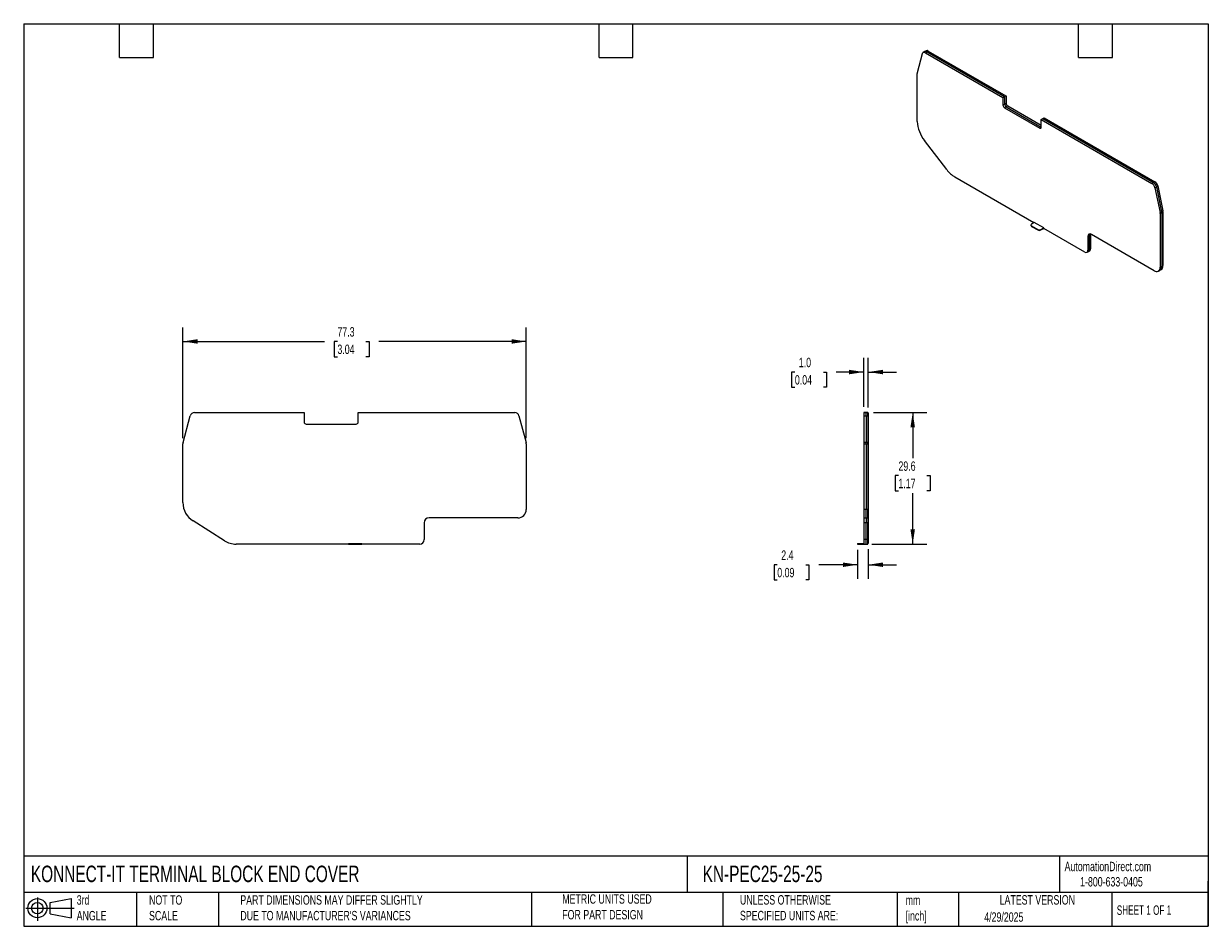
# Model space of a CAD drawing. Header units: millimetres. Extents: x 6 to 273, y 6 to 210.
import ezdxf

# ---------------------------------------------------------------- set-up
doc = ezdxf.new("R2010")
doc.units = ezdxf.units.MM
doc.linetypes.add('SLD-Solid', pattern=[0])
doc.layers.add('DIMENSIONS', color=140, linetype='SLD-Solid', lineweight=25)
doc.layers.add('TEXT', color=140, linetype='SLD-Solid', lineweight=25)
doc.layers.add('SLD-DEFPOINTS', color=7, linetype='Continuous')
doc.styles.add('SLDTEXTSTYLE0', font='TXT', dxfattribs={"width": 0.7})
doc.styles.add('SLDTEXTSTYLE1', font='TXT', dxfattribs={"width": 0.65})
doc.dimstyles.new('SLDDIMSTYLE0', dxfattribs={"dimtxt": 2.158008, "dimasz": 3.302, "dimexe": 0, "dimexo": 0.0625, "dimgap": 0.539502, "dimtad": 0, "dimtih": 1, "dimtoh": 1, "dimrnd": 1e-09, "dimzin": 12, "dimdsep": 46, "dimtxsty": 'SLDTEXTSTYLE0', "dimsah": 1, "dimcen": 0.09, "dimadec": 0, "dimazin": 3, "dimtfac": 1, "dimtofl": 0, "dimtmove": 0, "dimatfit": 3, "dimfxl": 0, "dimfrac": 2, "dimtolj": 1, "dimtzin": 12, "dimarcsym": 0})
doc.dimstyles.new('SLDDIMSTYLE1', dxfattribs={"dimtxt": 2.158008, "dimasz": 3.302, "dimexe": 0, "dimexo": 0.0625, "dimgap": 0.539502, "dimtad": 0, "dimtih": 1, "dimtoh": 1, "dimrnd": 1e-09, "dimzin": 12, "dimdsep": 46, "dimtxsty": 'SLDTEXTSTYLE0', "dimsah": 1, "dimcen": 0.09, "dimadec": 0, "dimazin": 3, "dimtfac": 1, "dimtmove": 0, "dimatfit": 0, "dimfxl": 0, "dimfrac": 2, "dimtolj": 1, "dimtzin": 12, "dimarcsym": 0})
doc.dimstyles.new('SLDDIMSTYLE2', dxfattribs={"dimtxt": 2.158008, "dimasz": 3.302, "dimexe": 0, "dimexo": 0.0625, "dimgap": 0.539502, "dimtad": 0, "dimtih": 1, "dimtoh": 1, "dimrnd": 1e-09, "dimzin": 4, "dimdsep": 46, "dimtxsty": 'SLDTEXTSTYLE0', "dimsah": 1, "dimcen": 0.09, "dimadec": 0, "dimazin": 1, "dimtfac": 1, "dimtmove": 0, "dimatfit": 0, "dimfxl": 0, "dimfrac": 2, "dimtolj": 1, "dimtzin": 12, "dimarcsym": 0})

# ---------------------------------------------------------------- blocks, each defined once
blk = doc.blocks.new('Block11')
at = {"color": 7, "linetype": 'SLD-Solid', "lineweight": 18}
for p, q in [((0, 2.88), (10.87, 2.88)), ((2.59, 5.31), (2.59, 0)), ((5.48, 4.17), (10.18, 5.03)), ((5.48, 1.6), (5.48, 4.17)), ((10.18, 5.03), (10.18, 0.73)), ((5.48, 1.6), (10.18, 0.73))]:
    blk.add_line(p, q, dxfattribs=at)
for radius in [2.15, 1.29]:
    blk.add_circle((2.59, 2.88), radius, dxfattribs=at)
blk = doc.blocks.new('Block12')
at = {"layer": 'SLD-DEFPOINTS'}
blk.add_blockref('Block11', (0, 0), dxfattribs=at)
blk = doc.blocks.new('_D')
at = {"layer": 'DIMENSIONS'}
for p, q in [((42.19, 116.26), (42.19, 141.19)), ((119.5, 116.26), (119.5, 141.19)), ((42.19, 138.01), (74.06, 138.01)), ((76.98, 138.01), (76.25, 138.01)), ((76.25, 138.01), (76.25, 134.58)), ((83.39, 138.01), (84.12, 138.01)), ((84.12, 138.01), (84.12, 134.58)), ((119.5, 138.01), (86.32, 138.01)), ((76.25, 134.58), (76.98, 134.58)), ((84.12, 134.58), (83.39, 134.58))]:
    blk.add_line(p, q, dxfattribs=at)
for points in [[(42.19, 138.01), (45.49, 137.51), (45.49, 138.52)], [(119.5, 138.01), (116.2, 138.52), (116.2, 137.51)]]:
    blk.add_solid(points, dxfattribs=at)
at = {"layer": 'DIMENSIONS', "char_height": 2.117, "attachment_point": 1, "style": 'SLDTEXTSTYLE0'}
for s, insert in [('77.3', (76.98, 141.23)), ('3.04', (76.98, 137.31))]:
    blk.add_mtext(s, dxfattribs=dict(at, insert=insert))
blk = doc.blocks.new('_D_1')
at = {"layer": 'DIMENSIONS'}
for p, q in [((194.1, 91.13), (194.1, 84.57)), ((196.5, 91.23), (196.5, 84.57)), ((176.01, 87.75), (175.28, 87.75)), ((175.28, 87.75), (175.28, 84.32)), ((182.42, 87.75), (183.14, 87.75)), ((183.14, 87.75), (183.14, 84.32)), ((194.1, 87.75), (185.34, 87.75)), ((196.5, 87.75), (202.85, 87.75)), ((175.28, 84.32), (176.01, 84.32)), ((183.14, 84.32), (182.42, 84.32))]:
    blk.add_line(p, q, dxfattribs=at)
for points in [[(194.1, 87.75), (190.79, 88.25), (190.79, 87.24)], [(196.5, 87.75), (199.8, 87.24), (199.8, 88.25)]]:
    blk.add_solid(points, dxfattribs=at)
at = {"layer": 'DIMENSIONS', "char_height": 2.117, "attachment_point": 1, "style": 'SLDTEXTSTYLE0'}
for s, insert in [('2.4', (176.9, 90.96)), ('0.09', (176.01, 87.04))]:
    blk.add_mtext(s, dxfattribs=dict(at, insert=insert))
blk = doc.blocks.new('_D_2')
at = {"layer": 'DIMENSIONS'}
for p, q in [((197.67, 122.01), (209.67, 122.01)), ((206.5, 122.01), (206.5, 111.71)), ((203.29, 107.8), (202.57, 107.8)), ((202.57, 107.8), (202.57, 104.37)), ((209.7, 107.8), (210.43, 107.8)), ((210.43, 107.8), (210.43, 104.37)), ((202.57, 104.37), (203.29, 104.37)), ((210.43, 104.37), (209.7, 104.37)), ((206.5, 92.4), (206.5, 103.89)), ((197.27, 92.4), (209.67, 92.4))]:
    blk.add_line(p, q, dxfattribs=at)
for points in [[(206.5, 122.01), (205.99, 118.71), (207, 118.71)], [(206.5, 92.4), (207, 95.71), (205.99, 95.71)]]:
    blk.add_solid(points, dxfattribs=at)
at = {"layer": 'DIMENSIONS', "char_height": 2.117, "attachment_point": 1, "style": 'SLDTEXTSTYLE0'}
for s, insert in [('29.6', (203.29, 111.01)), ('1.17', (203.29, 107.1))]:
    blk.add_mtext(s, dxfattribs=dict(at, insert=insert))
blk = doc.blocks.new('_D_3')
at = {"layer": 'DIMENSIONS'}
for p, q in [((195.5, 123.28), (195.5, 134.3)), ((196.5, 123.18), (196.5, 134.3)), ((179.97, 131.13), (179.24, 131.13)), ((179.24, 131.13), (179.24, 127.7)), ((186.38, 131.13), (187.1, 131.13)), ((187.1, 131.13), (187.1, 127.7)), ((195.5, 131.13), (189.3, 131.13)), ((196.5, 131.13), (202.85, 131.13)), ((179.24, 127.7), (179.97, 127.7)), ((187.1, 127.7), (186.38, 127.7))]:
    blk.add_line(p, q, dxfattribs=at)
for points in [[(195.5, 131.13), (192.19, 131.63), (192.19, 130.62)], [(196.5, 131.13), (199.8, 130.62), (199.8, 131.63)]]:
    blk.add_solid(points, dxfattribs=at)
at = {"layer": 'DIMENSIONS', "char_height": 2.117, "attachment_point": 1, "style": 'SLDTEXTSTYLE0'}
for s, insert in [('1.0', (180.86, 134.34)), ('0.04', (179.97, 130.43))]:
    blk.add_mtext(s, dxfattribs=dict(at, insert=insert))

msp = doc.modelspace()

# ---------------------------------------------------------------- linework, layer by layer
for p, q in [((207.553, 198.553), (208.695, 202.815)), ((209.232, 203.279), (208.879, 203.075)), ((209.515, 203.443), (209.232, 203.279)), ((209.378, 203.026), (209.732, 203.23)), ((209.378, 203.026), (226.823, 192.955)), ((209.732, 203.23), (210.015, 203.393)), ((209.732, 203.23), (227.177, 193.159)), ((209.732, 203.23), (227.177, 193.159)), ((210.015, 203.393), (227.46, 193.322)), ((207.529, 187.549), (207.529, 198.355)), ((226.823, 192.955), (227.177, 193.159)), ((226.823, 192.955), (226.823, 191.25)), ((227.177, 193.159), (227.46, 193.322)), ((227.177, 193.159), (227.177, 191.454)), ((227.177, 193.159), (227.177, 191.454)), ((227.46, 193.322), (227.46, 193.241)), ((227.46, 193.322), (227.53, 193.282)), ((227.53, 193.282), (227.46, 193.241)), ((227.53, 193.282), (227.53, 191.658)), ((226.823, 191.25), (227.177, 191.454)), ((227.177, 191.454), (227.53, 191.658)), ((227.53, 190.842), (227.177, 190.638)), ((227.177, 190.638), (235.096, 186.066)), ((227.884, 191.046), (227.53, 190.842)), ((227.53, 190.842), (235.45, 186.27)), ((227.53, 190.842), (235.45, 186.27)), ((227.884, 191.046), (235.45, 186.678)), ((235.45, 187.975), (235.804, 188.179)), ((235.45, 186.27), (235.45, 187.975)), ((235.45, 187.975), (260.35, 173.6)), ((235.804, 188.179), (236.086, 188.342)), ((235.804, 188.179), (260.704, 173.804)), ((235.804, 188.179), (260.704, 173.804)), ((236.086, 188.342), (260.987, 173.968)), ((235.096, 186.066), (235.45, 186.27)), ((214.155, 176.704), (209.15, 183.226)), ((233.807, 164.746), (215.999, 175.026)), ((260.704, 173.804), (260.35, 173.6)), ((260.987, 173.968), (260.704, 173.804)), ((260.991, 173.965), (261.057, 173.927)), ((261.057, 173.927), (261.054, 173.925)), ((261.033, 172.601), (261.387, 172.805)), ((261.033, 172.601), (262.175, 167.02)), ((261.387, 172.805), (261.67, 172.968)), ((261.387, 172.805), (262.529, 167.224)), ((261.387, 172.805), (262.529, 167.224)), ((261.658, 173.019), (261.672, 173.027)), ((261.67, 172.968), (262.812, 167.388)), ((261.672, 173.027), (262.814, 167.447)), ((262.529, 167.224), (262.175, 167.02)), ((262.199, 166.795), (262.553, 166.999)), ((262.199, 166.795), (262.199, 154.72)), ((262.812, 167.388), (262.529, 167.224)), ((262.553, 166.999), (262.836, 167.162)), ((262.553, 166.999), (262.553, 154.924)), ((262.553, 166.999), (262.553, 154.924)), ((262.814, 167.447), (262.801, 167.439)), ((262.833, 167.242), (262.836, 167.244)), ((262.836, 167.244), (262.836, 167.081)), ((262.836, 167.162), (262.836, 155.087)), ((233.095, 164.215), (233.095, 164.133)), ((233.878, 164.787), (233.242, 164.419)), ((233.242, 164.011), (234.656, 163.195)), ((233.242, 164.011), (233.242, 163.929)), ((233.242, 163.929), (234.656, 163.113)), ((236, 163.562), (233.878, 164.787)), ((234.656, 163.195), (234.656, 163.113)), ((235.363, 163.195), (236, 163.562)), ((235.363, 163.113), (236, 163.48)), ((235.363, 163.113), (235.363, 163.195)), ((236, 163.48), (236, 163.562)), ((245.244, 158.143), (236, 163.48)), ((246.305, 161.854), (245.951, 161.65)), ((245.951, 161.65), (245.951, 158.552)), ((246.588, 162.017), (246.305, 161.854)), ((246.305, 158.756), (246.305, 161.854)), ((246.305, 158.756), (246.305, 161.854)), ((246.599, 162.162), (246.588, 162.017)), ((246.588, 158.919), (246.588, 162.017)), ((260.856, 153.944), (246.729, 162.099)), ((245.744, 158.094), (246.098, 158.298)), ((246.305, 158.756), (245.951, 158.552)), ((246.098, 158.298), (246.381, 158.461)), ((246.588, 158.919), (246.305, 158.756)), ((262.553, 154.924), (262.199, 154.72)), ((262.836, 155.087), (262.553, 154.924)), ((261.806, 153.85), (262.159, 154.054)), ((262.159, 154.054), (262.442, 154.217)), ((42.222, 115.246), (43.837, 121.273)), ((44.803, 122.014), (69.474, 122.014)), ((69.474, 122.014), (69.474, 119.926)), ((81.674, 119.926), (81.674, 122.014)), ((81.674, 122.014), (116.888, 122.014)), ((117.854, 121.273), (119.469, 115.246)), ((195.996, 122.014), (195.496, 122.014)), ((195.496, 122.014), (195.496, 121.273)), ((195.496, 122.014), (195.996, 122.014)), ((195.496, 122.014), (195.496, 122.014)), ((195.496, 122.014), (195.996, 122.014)), ((195.496, 122.014), (195.496, 122.014)), ((195.496, 121.273), (195.996, 121.273)), ((195.496, 121.273), (195.496, 115.246)), ((195.996, 121.273), (195.996, 122.014)), ((195.996, 122.014), (195.996, 122.014)), ((196.396, 122.014), (195.996, 122.014)), ((195.996, 121.273), (195.996, 122.014)), ((195.996, 122.014), (196.396, 122.014)), ((195.996, 122.014), (195.996, 122.014)), ((195.996, 122.014), (196.396, 122.014)), ((195.996, 121.273), (195.996, 115.246)), ((195.996, 121.273), (196.396, 121.273)), ((195.996, 121.273), (195.996, 115.246)), ((196.396, 121.273), (196.396, 122.014)), ((196.396, 122.014), (196.396, 122.014)), ((196.396, 122.014), (196.396, 122.014)), ((196.496, 121.914), (196.396, 121.914)), ((196.396, 121.914), (196.496, 121.914)), ((196.396, 121.914), (196.496, 121.914)), ((196.396, 121.273), (196.396, 115.246)), ((196.396, 121.247), (196.496, 121.247)), ((196.496, 121.914), (196.496, 121.247)), ((196.496, 121.914), (196.496, 121.914)), ((196.496, 121.247), (196.496, 115.22)), ((69.974, 119.426), (81.174, 119.426)), ((42.188, 101.753), (42.188, 114.987)), ((119.503, 114.987), (119.503, 100.199)), ((195.996, 115.246), (195.496, 115.246)), ((195.496, 115.246), (195.496, 114.987)), ((195.496, 114.987), (195.496, 100.199)), ((195.496, 114.987), (195.996, 114.987)), ((195.996, 114.987), (195.996, 115.246)), ((196.396, 115.246), (195.996, 115.246)), ((195.996, 114.987), (195.996, 115.246)), ((195.996, 114.987), (195.996, 100.199)), ((195.996, 114.987), (196.396, 114.987)), ((195.996, 114.987), (195.996, 100.199)), ((196.396, 114.987), (196.396, 115.246)), ((196.496, 115.22), (196.396, 115.22)), ((196.396, 114.987), (196.396, 100.199)), ((196.396, 114.987), (196.496, 114.987)), ((196.496, 115.22), (196.496, 114.987)), ((196.496, 114.987), (196.496, 100.199)), ((195.496, 100.199), (195.496, 98.299)), ((195.996, 100.199), (195.496, 100.199)), ((195.996, 98.299), (195.996, 100.199)), ((196.396, 100.199), (195.996, 100.199)), ((195.996, 98.299), (195.996, 100.199)), ((196.396, 98.299), (196.396, 100.199)), ((196.496, 100.199), (196.396, 100.199)), ((196.496, 100.199), (196.496, 98.399)), ((51.559, 93.156), (44.481, 97.605)), ((96.525, 97.199), (96.525, 93.404)), ((117.603, 98.299), (97.625, 98.299)), ((195.496, 98.299), (195.996, 98.299)), ((195.496, 98.299), (195.496, 97.199)), ((195.996, 97.199), (195.496, 97.199)), ((195.496, 97.199), (195.496, 93.404)), ((195.996, 98.299), (195.996, 97.199)), ((195.996, 98.299), (196.396, 98.299)), ((195.996, 98.299), (195.996, 97.199)), ((195.996, 93.404), (195.996, 97.199)), ((196.396, 97.199), (195.996, 97.199)), ((195.996, 93.404), (195.996, 97.199)), ((196.396, 98.399), (196.496, 98.399)), ((196.396, 98.299), (196.396, 97.199)), ((196.396, 97.199), (196.496, 97.199)), ((196.396, 93.404), (196.396, 97.199)), ((196.496, 98.399), (196.496, 97.199)), ((196.496, 97.199), (196.496, 93.404)), ((195.996, 93.404), (195.496, 93.404)), ((195.496, 93.404), (195.496, 92.404)), ((195.996, 92.404), (195.996, 93.404)), ((196.396, 93.404), (195.996, 93.404)), ((195.996, 92.404), (195.996, 93.404)), ((196.396, 92.404), (196.396, 93.404)), ((196.496, 93.404), (196.396, 93.404)), ((196.496, 93.404), (196.496, 92.504)), ((79.451, 92.404), (54.166, 92.404)), ((79.451, 92.504), (79.951, 92.504)), ((79.451, 92.504), (79.451, 92.404)), ((79.451, 92.404), (79.951, 92.404)), ((79.951, 92.504), (79.951, 92.404)), ((79.951, 92.504), (81.951, 92.504)), ((79.951, 92.404), (81.951, 92.404)), ((81.951, 92.504), (81.951, 92.404)), ((81.951, 92.504), (82.451, 92.504)), ((81.951, 92.404), (82.451, 92.404)), ((82.451, 92.404), (82.451, 92.504)), ((95.525, 92.404), (82.451, 92.404)), ((194.096, 92.504), (194.096, 92.404)), ((194.096, 92.504), (194.596, 92.504)), ((194.096, 92.404), (194.596, 92.404)), ((194.596, 92.404), (194.596, 92.504)), ((194.596, 92.504), (195.496, 92.504)), ((194.596, 92.404), (195.496, 92.404)), ((195.496, 92.404), (195.996, 92.404)), ((195.996, 92.404), (196.396, 92.404)), ((196.396, 92.504), (196.496, 92.504))]:
    msp.add_line(p, q)
at = {"flags": 128}
msp.add_lwpolyline([(208.695, 202.815), (208.734, 202.918), (208.791, 203.002), (208.862, 203.065), (208.948, 203.105), (209.045, 203.122), (209.151, 203.114), (209.263, 203.081), (209.378, 203.026)], dxfattribs=at)
for centre, radius, start, end in [((209.44, 202.83), 0.495, 53.8497, 114.83979), ((209.44, 202.83), 0.495, 53.8497, 114.83979), ((209.723, 202.993), 0.495, 53.8497, 114.83979), ((208.295, 198.362), 0.765, 165.5746, 180.51), ((227.591, 191.285), 0.768, 182.60548, 237.39452), ((227.944, 191.489), 0.768, 182.60548, 237.39452), ((227.944, 191.489), 0.768, 182.60548, 237.39452), ((228.298, 191.693), 0.768, 182.60548, 237.39452), ((214.958, 187.869), 7.435, 182.46456, 218.64267), ((235.234, 186.235), 0.218, 230.79671, 9.21404), ((219.363, 180.575), 6.489, 216.62101, 238.77119), ((259.498, 172.285), 1.567, 11.62779, 57.06606), ((259.852, 172.489), 1.567, 11.62779, 57.06606), ((259.852, 172.489), 1.567, 11.62779, 57.06606), ((260.135, 172.652), 1.567, 11.62779, 57.06606), ((260.291, 172.743), 1.411, 11.62779, 57.06606), ((261.071, 166.788), 1.129, 0.346, 11.8652), ((261.424, 166.992), 1.129, 0.346, 11.8652), ((261.424, 166.992), 1.129, 0.346, 11.8652), ((261.707, 167.155), 1.129, 0.346, 11.8652), ((261.82, 167.238), 1.016, 0.346, 11.8652), ((233.346, 164.158), 0.251, 185.6948, 245.62534), ((233.319, 164.215), 0.218, 110.78342, 249.21658), ((235.01, 163.877), 0.769, 242.60967, 297.39033), ((235.01, 163.795), 0.769, 242.60967, 297.39033), ((246.426, 161.727), 0.48, 50.79671, 189.21404), ((246.992, 161.882), 0.688, 151.94296, 182.29952), ((246.992, 161.882), 0.688, 151.94296, 182.29952), ((245.52, 158.482), 0.437, 230.79671, 9.21404), ((245.815, 158.702), 0.493, 305.01333, 6.29885), ((245.815, 158.702), 0.493, 305.01333, 6.29885), ((246.098, 158.865), 0.493, 305.01333, 6.29885), ((261.376, 154.594), 0.833, 231.32546, 8.68531), ((261.603, 154.83), 0.955, 305.64976, 5.66242), ((261.603, 154.83), 0.955, 305.64976, 5.66242), ((261.886, 154.993), 0.955, 305.64976, 5.66243), ((44.803, 121.014), 1, 89.99996, 165), ((116.888, 121.014), 1, 15, 89.99996), ((69.974, 119.926), 0.5, 180, 270), ((81.174, 119.926), 0.5, 270, 0), ((43.188, 114.987), 1, 165, 180.00001), ((118.503, 114.987), 1, 0, 15), ((47.088, 101.753), 4.9, 180, 237.84933), ((117.603, 100.199), 1.9, 270, 0), ((97.625, 97.199), 1.1, 90, 180), ((95.525, 93.404), 1, 270, 0), ((54.166, 97.304), 4.9, 237.84933, 270)]:
    msp.add_arc(centre, radius, start, end)
at = {"layer": 'TEXT'}
for p, q in [((6.35, 209.55), (273.05, 209.55)), ((6.35, 209.55), (6.35, 6.35)), ((27.94, 201.93), (27.94, 209.55)), ((35.56, 201.93), (35.56, 209.55)), ((135.89, 201.93), (135.89, 209.55)), ((143.51, 201.93), (143.51, 209.55)), ((243.84, 201.93), (243.84, 209.55)), ((251.46, 201.93), (251.46, 209.55)), ((273.05, 209.55), (273.05, 6.35)), ((27.94, 201.93), (35.56, 201.93)), ((135.89, 201.93), (143.51, 201.93)), ((243.84, 201.93), (251.46, 201.93)), ((273.05, 22.126), (6.35, 22.126)), ((155.759, 22.126), (155.759, 13.97)), ((239.575, 22.126), (239.575, 13.97)), ((273.05, 6.35), (273.05, 16.51)), ((273.05, 13.97), (6.35, 13.97)), ((31.75, 13.97), (31.75, 6.35)), ((50.212, 13.97), (50.212, 6.35)), ((120.646, 13.97), (120.646, 6.35)), ((163.78, 13.97), (163.78, 6.35)), ((203.024, 13.97), (203.024, 6.35)), ((216.812, 13.97), (216.812, 6.35)), ((251.349, 13.97), (251.349, 6.35)), ((6.35, 6.35), (273.05, 6.35))]:
    msp.add_line(p, q, dxfattribs=at)

# ---------------------------------------------------------------- block references
at = {"layer": 'SLD-DEFPOINTS'}
msp.add_blockref('Block12', (6.838, 7.554), dxfattribs=at)

# ---------------------------------------------------------------- texts
at = {"layer": 'TEXT'}
for s, insert, char_height, attachment_point, style in [('KONNECT-IT TERMINAL BLOCK END COVER', (7.966, 20.006), 3.70417, 1, 'SLDTEXTSTYLE0'), ('KN-PEC25-25-25', (159.208, 20.006), 3.70417, 1, 'SLDTEXTSTYLE0'), ('AutomationDirect.com', (240.695, 20.877), 2.11667, 1, 'SLDTEXTSTYLE0'), ('1-800-633-0405', (244.192, 17.437), 2.11667, 1, 'SLDTEXTSTYLE0'), ('3rd^JANGLE', (18.282, 13.338), 2.1167, 1, 'SLDTEXTSTYLE0'), ('NOT TO^JSCALE', (34.575, 13.338), 2.11667, 1, 'SLDTEXTSTYLE0'), ("PART DIMENSIONS MAY DIFFER SLIGHTLY ^JDUE TO MANUFACTURER'S VARIANCES", (55.119, 13.341), 2.11667, 1, 'SLDTEXTSTYLE0'), ('METRIC UNITS USED ^JFOR PART DESIGN', (127.604, 13.556), 2.11667, 1, 'SLDTEXTSTYLE0'), ('UNLESS OTHERWISE ^JSPECIFIED UNITS ARE:', (167.608, 13.361), 2.11667, 1, 'SLDTEXTSTYLE0'), ('LATEST VERSION', (234.552, 13.364), 2.11667, 2, 'SLDTEXTSTYLE0'), ('mm^J[inch]', (204.907, 13.297), 2.1167, 1, 'SLDTEXTSTYLE0'), ('SHEET 1 OF 1', (252.441, 11.051), 2.11667, 1, 'SLDTEXTSTYLE1'), ('4/29/2025', (222.613, 9.497), 2.1167, 1, 'SLDTEXTSTYLE0')]:
    msp.add_mtext(s, dxfattribs=dict(at, insert=insert, char_height=char_height, attachment_point=attachment_point, style=style))

# ---------------------------------------------------------------- dimensions: what is measured, and where the dimension line sits
at = {"layer": 'DIMENSIONS'}
for base, p1, p2, angle, picture, middle in [((119.50315, 138.01399), (42.18818, 114.9868), (119.50315, 114.9868), 0, '_D', (80.18577, 138.01399)), ((206.496, 122.014), (195.996, 92.404), (196.396, 122.014), 90, '_D_2', (206.496, 107.798))]:
    dim = msp.add_linear_dim(base=base, p1=p1, p2=p2, angle=angle, dimstyle='SLDDIMSTYLE0', dxfattribs=at)
    dim.commit()
    dim.dimension.update_dxf_attribs({"geometry": picture, "text_midpoint": middle, "dimtype": 160})
for base, p1, p2, dimstyle, picture, middle in [((195.496, 131.127), (196.496, 121.914), (195.496, 122.014), 'SLDDIMSTYLE2', '_D_3', (183.173, 131.127)), ((196.496, 87.746), (194.096, 92.404), (196.496, 92.504), 'SLDDIMSTYLE1', '_D_1', (179.211, 87.746))]:
    dim = msp.add_linear_dim(base=base, p1=p1, p2=p2, dimstyle=dimstyle, dxfattribs=at)
    dim.commit()
    dim.dimension.update_dxf_attribs({"geometry": picture, "text_midpoint": middle, "dimtype": 160})

doc.saveas('drawing.dxf')
